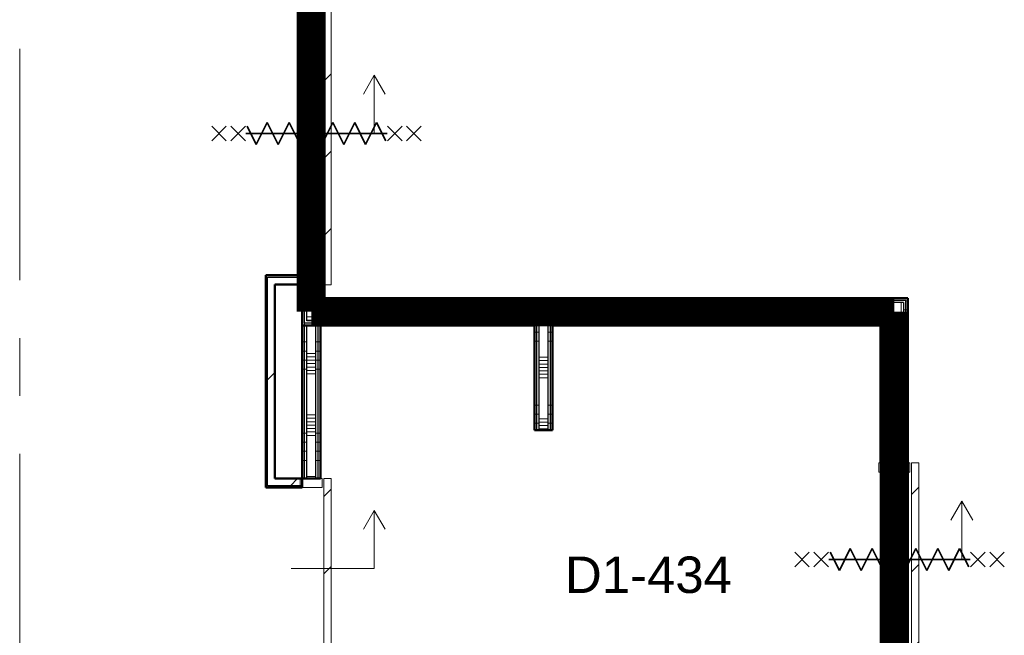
# Model space of a CAD drawing. Extents: x -2538 to 83400, y -8040 to 61900.
# Tile 18 of 105: x 39000 to 44404, y 16054 to 19433. Entities that reach past the tile are written whole.
import ezdxf

# ---------------------------------------------------------------- set-up
doc = ezdxf.new("R2010")
doc.units = 0
doc.header["$LTSCALE"] = 100
doc.linetypes.add('SCHEIDING_BRANDWEREND60', pattern=[3.2, 0.8, -1.6, 0.8])
doc.linetypes.add('stramien', pattern=[22.225, 12.7, -3.175, 3.175, -3.175])
for name, color, linetype, lineweight in [('00---0--FM-RUIMTENR', 7, 'Continuous', 18), ('BA20----_WANDEN', 14, 'Continuous', 50), ('BL$1A---_ALGEMEEN', 7, 'Continuous', 18), ('BL$7A---_STRAMIEN', 7, 'Continuous', 18), ('BL20----_WANDEN', 7, 'Continuous', 25), ('BL30----_BRANDSYMBOLEN', 14, 'Continuous', 35), ('BL30----_KOZIJNEN', 14, 'Continuous', 25), ('BL40----_BRANDWERENDESCHEIDING_60MIN', 84, 'SCHEIDING_BRANDWEREND60', 158)]:
    doc.layers.add(name, color=color, linetype=linetype, lineweight=lineweight)
doc.styles.add('Arial', font='arial.ttf', dxfattribs={"height": 200})
pattern_1 = [(45, (1253.4, 5927.3), (-353.5534, 353.5534), [])]
pattern_2 = [(270, (42062.5, 17905), (500, 2e-12), []), (270, (42012.5, 17905), (500, 2e-12), []), (270, (41962.5, 17905), (500, 2e-12), []), (270, (41912.5, 17905), (500, 2e-12), [])]
pattern_3 = [(180, (41925, 17667.5), (-6e-14, -500), []), (180, (41925, 17717.5), (-6e-14, -500), []), (180, (41925, 17767.5), (-6e-14, -500), []), (180, (41925, 17817.5), (-6e-14, -500), [])]
pattern_4 = [(180, (43875, 12790), (-2e-12, -500), []), (180, (43875, 12840), (-2e-12, -500), []), (180, (43875, 12890), (-2e-12, -500), []), (180, (43875, 12940), (-2e-12, -500), [])]
pattern_5 = [(180, (40650, 17013.75), (6e-13, -500), []), (180, (40650, 17063.75), (6e-13, -500), []), (180, (40650, 17113.75), (6e-13, -500), []), (180, (40650, 17163.75), (6e-13, -500), [])]
pattern_6 = [(180, (40650, 20590), (7e-13, -500), []), (180, (40650, 20640), (7e-13, -500), []), (180, (40650, 20690), (7e-13, -500), []), (180, (40650, 20740), (7e-13, -500), [])]

# ---------------------------------------------------------------- blocks, each defined once
blk = doc.blocks.new('32_DR_AMC_s_enkele schuifdeur_dt1 - 990x2160-V237-1')
at = {"layer": 'BL30----_KOZIJNEN', "lineweight": 18}
h = blk.add_hatch(dxfattribs=at)
h.set_pattern_fill('FP_1201', color=256, style=0, pattern_type=2)
h.set_pattern_definition([(315, (-10167.68, 39346.6), (212.132, 212.132), [])])
h.paths.add_polyline_path([(-170, -110), (820, -110), (820, -70), (-170, -70)], flags=0)
at = {"layer": 'BL$1A---_ALGEMEEN'}
for p, q in [((325, 109.9), (325, -346)), ((645, -346), (541.1, -286)), ((325, -346), (645, -346)), ((645, -346), (541.1, -406))]:
    blk.add_line(p, q, dxfattribs=at)
at = {"layer": 'BL30----_KOZIJNEN', "lineweight": 18}
for p, q in [((-170, -60), (-170, 60)), ((-170, 60), (-120, 60)), ((-120, 60), (-120, -60)), ((770, -60), (770, 60)), ((770, 60), (820, 60)), ((820, 60), (820, -60)), ((-120, -60), (-170, -60)), ((-170, -70), (820, -70)), ((-170, -110), (-170, -70)), ((820, -60), (770, -60)), ((820, -70), (820, -110)), ((820, -110), (-170, -110))]:
    blk.add_line(p, q, dxfattribs=at)
blk = doc.blocks.new('32_DR_AMC_s_enkele schuifdeur_dt1 - 1660x2160_wbdbo60-V246-1')
at = {"layer": 'BL30----_BRANDSYMBOLEN', "lineweight": 18}
h = blk.add_hatch(dxfattribs=at)
h.set_pattern_fill('FP_1217', color=256, style=0, pattern_type=2)
h.set_pattern_definition([(315, (-12555.7, 39346.6), (500, 500), []), (315, (-12555.7, 39176.6), (500, 500), []), (315, (-12555.7, 39166.6), (500, 500), []), (315, (-12555.7, 39156.6), (500, 500), []), (315, (-12555.7, 39146.6), (500, 500), []), (315, (-12555.7, 39136.6), (500, 500), []), (315, (-12555.7, 39126.6), (500, 500), []), (315, (-12555.7, 39116.6), (500, 500), [])])
h.paths.add_polyline_path([(-505, -60), (-455, -60), (-455, 60), (-505, 60)], flags=0)
at = {"layer": 'BL30----_KOZIJNEN', "lineweight": 18}
h = blk.add_hatch(dxfattribs=at)
h.set_pattern_fill('FP_1218', color=256, style=0, pattern_type=2)
h.set_pattern_definition([(315, (-12555.68, 39346.6), (212.132, 212.132), [])])
h.paths.add_polyline_path([(-505, -110), (1155, -110), (1155, -70), (-505, -70)], flags=0)
at = {"layer": 'BL$1A---_ALGEMEEN'}
for p, q in [((325, 109.9), (325, -346)), ((645, -346), (541.1, -286)), ((325, -346), (645, -346)), ((645, -346), (541.1, -406))]:
    blk.add_line(p, q, dxfattribs=at)
at = {"layer": 'BL30----_BRANDSYMBOLEN'}
for p, q in [((285, 466.4), (365, 546.4)), ((365, 466.4), (285, 546.4)), ((285, 361.4), (365, 441.4)), ((365, 361.4), (285, 441.4)), ((365, 351.4), (265, 301.4)), ((325, -416.3), (325, 358.7)), ((325, -416.3), (325, 358.7)), ((265, 301.4), (385, 241.4)), ((385, 241.4), (265, 181.4)), ((265, 181.4), (385, 121.4)), ((385, 121.4), (265, 61.4)), ((265, 61.4), (385, 1.4)), ((385, 1.4), (265, -58.6)), ((265, -58.6), (385, -118.6)), ((385, -118.6), (265, -178.6)), ((265, -178.6), (385, -238.6)), ((385, -238.6), (265, -298.6)), ((265, -298.6), (385, -358.6)), ((385, -358.6), (285, -408.6)), ((365, -498.7), (285, -418.6)), ((285, -498.7), (365, -418.6)), ((285, -603.6), (365, -523.6)), ((365, -603.6), (285, -523.6))]:
    blk.add_line(p, q, dxfattribs=at)
at = {"layer": 'BL30----_KOZIJNEN', "lineweight": 18}
for p, q in [((-505, -60), (-505, 60)), ((-505, 60), (-455, 60)), ((-455, 60), (-455, -60)), ((1105, -60), (1105, 60)), ((1105, 60), (1155, 60)), ((1155, 60), (1155, -60)), ((-455, -60), (-505, -60)), ((-505, -70), (1155, -70)), ((-505, -110), (-505, -70)), ((1155, -60), (1105, -60)), ((1155, -70), (1155, -110)), ((1155, -110), (-505, -110))]:
    blk.add_line(p, q, dxfattribs=at)
blk = doc.blocks.new('32_DR_AMC_s_enkele schuifdeur_dt1 - 1060x2160_wbdbo60-2935450-1')
at = {"layer": 'BL30----_KOZIJNEN', "lineweight": 18}
h = blk.add_hatch(dxfattribs=at)
h.set_pattern_fill('FP_1224', color=256, style=0, pattern_type=2)
h.set_pattern_definition([(315, (-10217.68, 42546.6), (212.132, 212.132), [])])
h.paths.add_polyline_path([(-205, -135), (855, -135), (855, -95), (-205, -95)], flags=0)
at = {"layer": 'BL$1A---_ALGEMEEN'}
for p, q in [((325, 84.9), (325, -371)), ((645, -371), (541.1, -311)), ((325, -371), (645, -371)), ((645, -371), (541.1, -431))]:
    blk.add_line(p, q, dxfattribs=at)
at = {"layer": 'BL30----_BRANDSYMBOLEN'}
for p, q in [((285, 466.4), (365, 546.4)), ((365, 466.4), (285, 546.4)), ((285, 361.4), (365, 441.4)), ((365, 361.4), (285, 441.4)), ((365, 351.4), (265, 301.4)), ((325, -416.3), (325, 358.7)), ((325, -416.3), (325, 358.7)), ((265, 301.4), (385, 241.4)), ((385, 241.4), (265, 181.4)), ((265, 181.4), (385, 121.4)), ((385, 121.4), (265, 61.4)), ((265, 61.4), (385, 1.4)), ((385, 1.4), (265, -58.6)), ((265, -58.6), (385, -118.6)), ((385, -118.6), (265, -178.6)), ((265, -178.6), (385, -238.6)), ((385, -238.6), (265, -298.6)), ((265, -298.6), (385, -358.6)), ((385, -358.6), (285, -408.6)), ((365, -498.7), (285, -418.6)), ((285, -498.7), (365, -418.6)), ((285, -603.6), (365, -523.6)), ((365, -603.6), (285, -523.6))]:
    blk.add_line(p, q, dxfattribs=at)
at = {"layer": 'BL30----_KOZIJNEN', "lineweight": 18}
for p, q in [((-205, -85), (-205, 85)), ((-205, 85), (-155, 85)), ((-155, 85), (-155, -85)), ((805, -85), (805, 85)), ((805, 85), (855, 85)), ((855, 85), (855, -85)), ((-155, -85), (-205, -85)), ((-205, -95), (855, -95)), ((-205, -135), (-205, -95)), ((855, -85), (805, -85)), ((855, -95), (855, -135)), ((855, -135), (-205, -135))]:
    blk.add_line(p, q, dxfattribs=at)

msp = doc.modelspace()

# ---------------------------------------------------------------- hatches: boundary and pattern name
at = {"layer": 'BA20----_WANDEN', "lineweight": 18}
h = msp.add_hatch(dxfattribs=at)
h.set_pattern_fill('FP_1325', color=256, angle=90, style=0, pattern_type=2)
h.set_pattern_definition([(180, (40650, 20390), (5e-13, -337.5), []), (180, (40650, 20408.75), (5e-13, -337.5), []), (180, (40650, 20427.5), (5e-13, -337.5), []), (180, (40650, 20446.25), (5e-13, -337.5), []), (180, (40650, 20465), (5e-13, -337.5), []), (180, (40650, 20483.75), (5e-13, -337.5), []), (180, (40650, 20502.5), (5e-13, -337.5), [])])
h.paths.add_polyline_path([(40625, 17780), (40625, 17978), (40575, 17978), (40575, 17780)], flags=0)
h.paths.add_polyline_path([(40625, 19638), (40625, 22085), (40575, 22085), (40575, 19638)], flags=0)
h.paths.add_polyline_path([(40575, 23025), (40625, 23025), (40625, 23035), (40575, 23035)], flags=0)
h = msp.add_hatch(dxfattribs=at)
h.set_pattern_fill('FP_1324', color=256, angle=90, style=0, pattern_type=2)
h.set_pattern_definition(pattern_6)
h.paths.add_polyline_path([(40550, 17755), (40562.5, 17755), (40562.5, 17978), (40550, 17978), (40550, 17870.5)], flags=0)
h.paths.add_polyline_path([(40550, 19638), (40562.5, 19638), (40562.5, 22085), (40550, 22085), (40550, 19823.3)], flags=0)
h = msp.add_hatch(dxfattribs=at)
h.set_pattern_fill('FP_1324', color=256, angle=90, style=0, pattern_type=2)
h.set_pattern_definition(pattern_6)
h.paths.add_polyline_path([(40562.5, 17767.5), (40575, 17767.5), (40575, 17978), (40562.5, 17978), (40562.5, 17870.5)], flags=0)
h.paths.add_polyline_path([(40575, 19638), (40575, 22085), (40562.5, 22085), (40562.5, 19638)], flags=0)
h = msp.add_hatch(dxfattribs=at)
h.set_pattern_fill('FP_1324', color=256, angle=90, style=0, pattern_type=2)
h.set_pattern_definition(pattern_6)
h.paths.add_polyline_path([(40637.5, 17880), (40637.5, 17978), (40625, 17978), (40625, 17880)], flags=0)
h.paths.add_polyline_path([(40637.5, 19638), (40637.5, 21180), (40625, 21180), (40625, 19638)], flags=0)
h.paths.add_polyline_path([(40625, 21280), (40637.5, 21280), (40637.5, 22085), (40625, 22085), (40625, 22055)], flags=0)
h = msp.add_hatch(dxfattribs=at)
h.set_pattern_fill('FP_1324', color=256, angle=90, style=0, pattern_type=2)
h.set_pattern_definition(pattern_6)
h.paths.add_polyline_path([(40650, 17892.5), (40650, 17978), (40637.5, 17978), (40637.5, 17892.5)], flags=0)
h.paths.add_polyline_path([(40637.5, 19638), (40650, 19638), (40650, 21167.5), (40637.5, 21167.5), (40637.5, 19823.3)], flags=0)
h.paths.add_polyline_path([(40637.5, 21292.5), (40650, 21292.5), (40650, 22085), (40637.5, 22085), (40637.5, 22055)], flags=0)
h = msp.add_hatch(dxfattribs=at)
h.set_pattern_fill('FP_44', color=256, style=0, pattern_type=2)
h.set_pattern_definition(pattern_1)
h.paths.add_polyline_path([(40360, 16865), (40360, 18020), (40350, 18020), (40350, 16865)], flags=0)
h = msp.add_hatch(dxfattribs=at)
h.set_pattern_fill('FP_44', color=256, style=0, pattern_type=2)
h.set_pattern_definition(pattern_1)
h.paths.add_polyline_path([(40400, 16875), (40400, 17980), (40360, 17980), (40360, 16875)], flags=0)
h = msp.add_hatch(dxfattribs=at)
h.set_pattern_fill('FP_1150', color=256, angle=-270, style=0, pattern_type=2)
h.set_pattern_definition(pattern_2)
h.paths.add_polyline_path([(43850, 17880), (43862.5, 17880), (43862.5, 17892.5), (40637.5, 17892.5), (40637.5, 17880), (43215.1, 17880)], flags=0)
h = msp.add_hatch(dxfattribs=at)
h.set_pattern_fill('FP_1150', color=256, angle=-270, style=0, pattern_type=2)
h.set_pattern_definition(pattern_2)
h.paths.add_polyline_path([(43862.5, 17892.5), (43875, 17892.5), (43875, 17905), (40650, 17905), (40650, 17892.5), (43215.1, 17892.5)], flags=0)
h = msp.add_hatch(dxfattribs=at)
h.set_pattern_fill('FP_1164', color=256, angle=90, style=0, pattern_type=2)
h.set_pattern_definition(pattern_4)
h.paths.add_polyline_path([(43875, 7425), (43875, 8138), (43862.5, 8138), (43862.5, 7425)], flags=0)
h.paths.add_polyline_path([(43862.5, 9198), (43875, 9198), (43875, 10178), (43862.5, 10178)], flags=0)
h.paths.add_polyline_path([(43875, 11838), (43875, 15940), (43862.5, 15940), (43862.5, 11838)], flags=0)
h.paths.add_polyline_path([(43862.5, 17000), (43875, 17000), (43875, 17892.5), (43862.5, 17892.5), (43862.5, 17591.5)], flags=0)
h = msp.add_hatch(dxfattribs=at)
h.set_pattern_fill('FP_1151', color=256, angle=-270, style=0, pattern_type=2)
h.set_pattern_definition([(270, (42262.5, 17905), (337.5, 1e-12), []), (270, (42243.75, 17905), (337.5, 1e-12), []), (270, (42225, 17905), (337.5, 1e-12), []), (270, (42206.25, 17905), (337.5, 1e-12), []), (270, (42187.5, 17905), (337.5, 1e-12), []), (270, (42168.75, 17905), (337.5, 1e-12), []), (270, (42150, 17905), (337.5, 1e-12), [])])
h.paths.add_polyline_path([(43750, 17780), (43850, 17780), (43850, 17880), (40625, 17880), (40625, 17780), (43215.1, 17780)], flags=0)
h = msp.add_hatch(dxfattribs=at)
h.set_pattern_fill('FP_1164', color=256, angle=90, style=0, pattern_type=2)
h.set_pattern_definition(pattern_4)
h.paths.add_polyline_path([(43862.5, 7425), (43862.5, 8138), (43850, 8138), (43850, 7425)], flags=0)
h.paths.add_polyline_path([(43862.5, 9198), (43862.5, 10178), (43850, 10178), (43850, 9198)], flags=0)
h.paths.add_polyline_path([(43862.5, 11838), (43862.5, 15940), (43850, 15940), (43850, 11838)], flags=0)
h.paths.add_polyline_path([(43862.5, 17000), (43862.5, 17880), (43850, 17880), (43850, 17000)], flags=0)
h = msp.add_hatch(dxfattribs=at)
h.set_pattern_fill('FP_1150', color=256, angle=-270, style=0, pattern_type=2)
h.set_pattern_definition(pattern_2)
h.paths.add_polyline_path([(43737.5, 17767.5), (43750, 17767.5), (43750, 17780), (41900, 17780), (41900, 17767.5), (43215.1, 17767.5)], flags=0)
h.paths.add_polyline_path([(40650, 17767.5), (41850, 17767.5), (41850, 17780), (40575, 17780), (40575, 17767.5)], flags=0)
h = msp.add_hatch(dxfattribs=at)
h.set_pattern_fill('FP_1161', color=256, angle=90, style=0, pattern_type=2)
h.set_pattern_definition([(180, (41925, 17467.5), (-4e-14, -337.5), []), (180, (41925, 17486.25), (-4e-14, -337.5), []), (180, (41925, 17505), (-4e-14, -337.5), []), (180, (41925, 17523.75), (-4e-14, -337.5), []), (180, (41925, 17542.5), (-4e-14, -337.5), []), (180, (41925, 17561.25), (-4e-14, -337.5), []), (180, (41925, 17580), (-4e-14, -337.5), [])])
h.paths.add_polyline_path([(41900, 17180), (41900, 17780), (41850, 17780), (41850, 17180)], flags=0)
h = msp.add_hatch(dxfattribs=at)
h.set_pattern_fill('FP_1165', color=256, angle=90, style=0, pattern_type=2)
h.set_pattern_definition([(180, (43875, 12590), (1e-12, -337.5), []), (180, (43875, 12608.75), (1e-12, -337.5), []), (180, (43875, 12627.5), (1e-12, -337.5), []), (180, (43875, 12646.25), (1e-12, -337.5), []), (180, (43875, 12665), (1e-12, -337.5), []), (180, (43875, 12683.75), (1e-12, -337.5), []), (180, (43875, 12702.5), (1e-12, -337.5), [])])
h.paths.add_polyline_path([(43850, 7425), (43850, 8138), (43750, 8138), (43750, 7425)], flags=0)
h.paths.add_polyline_path([(43750, 9198), (43850, 9198), (43850, 10178), (43750, 10178), (43750, 9980)], flags=0)
h.paths.add_polyline_path([(43850, 11838), (43850, 15940), (43750, 15940), (43750, 11838)], flags=0)
h.paths.add_polyline_path([(43750, 17000), (43850, 17000), (43850, 17780), (43750, 17780), (43750, 17591.5)], flags=0)
h = msp.add_hatch(dxfattribs=at)
h.set_pattern_fill('FP_1321', color=256, angle=90, style=0, pattern_type=2)
h.set_pattern_definition(pattern_5)
h.paths.add_polyline_path([(40562.5, 15872.5), (40562.5, 15925), (40550, 15925), (40550, 15872.5)], flags=0)
h.paths.add_polyline_path([(40550, 16915), (40562.5, 16915), (40562.5, 17755), (40550, 17755), (40550, 17591.5)], flags=0)
h = msp.add_hatch(dxfattribs=at)
h.set_pattern_fill('FP_1150', color=256, angle=-270, style=0, pattern_type=2)
h.set_pattern_definition(pattern_2)
h.paths.add_polyline_path([(43737.5, 17755), (43737.5, 17767.5), (41912.5, 17767.5), (41912.5, 17755), (43725, 17755)], flags=0)
h.paths.add_polyline_path([(41810, 17755), (41837.5, 17755), (41837.5, 17767.5), (40562.5, 17767.5), (40562.5, 17755), (41107.5, 17755)], flags=0)
h = msp.add_hatch(dxfattribs=at)
h.set_pattern_fill('FP_1321', color=256, angle=90, style=0, pattern_type=2)
h.set_pattern_definition(pattern_5)
h.paths.add_polyline_path([(40575, 15872.5), (40575, 15925), (40562.5, 15925), (40562.5, 15872.5)], flags=0)
h.paths.add_polyline_path([(40575, 16915), (40575, 17755), (40562.5, 17755), (40562.5, 16915)], flags=0)
h = msp.add_hatch(dxfattribs=at)
h.set_pattern_fill('FP_1322', color=256, angle=90, style=0, pattern_type=2)
h.set_pattern_definition([(180, (40650, 16813.75), (4e-13, -337.5), []), (180, (40650, 16832.5), (4e-13, -337.5), []), (180, (40650, 16851.25), (4e-13, -337.5), []), (180, (40650, 16870), (4e-13, -337.5), []), (180, (40650, 16888.75), (4e-13, -337.5), []), (180, (40650, 16907.5), (4e-13, -337.5), []), (180, (40650, 16926.25), (4e-13, -337.5), [])])
h.paths.add_polyline_path([(40575, 15872.5), (40625, 15872.5), (40625, 15925), (40575, 15925), (40575, 15917.7)], flags=0)
h.paths.add_polyline_path([(40625, 16915), (40625, 17755), (40575, 17755), (40575, 16915)], flags=0)
h = msp.add_hatch(dxfattribs=at)
h.set_pattern_fill('FP_1321', color=256, angle=90, style=0, pattern_type=2)
h.set_pattern_definition(pattern_5)
h.paths.add_polyline_path([(40625, 15897.5), (40637.5, 15897.5), (40637.5, 15925), (40625, 15925), (40625, 15917.7)], flags=0)
h.paths.add_polyline_path([(40637.5, 16915), (40637.5, 17755), (40625, 17755), (40625, 16915)], flags=0)
h = msp.add_hatch(dxfattribs=at)
h.set_pattern_fill('FP_1321', color=256, angle=90, style=0, pattern_type=2)
h.set_pattern_definition(pattern_5)
h.paths.add_polyline_path([(40650, 15910), (40650, 15925), (40637.5, 15925), (40637.5, 15910)], flags=0)
h.paths.add_polyline_path([(40650, 16915), (40650, 17755), (40637.5, 17755), (40637.5, 16915)], flags=0)
h = msp.add_hatch(dxfattribs=at)
h.set_pattern_fill('FP_1160', color=256, angle=90, style=0, pattern_type=2)
h.set_pattern_definition(pattern_3)
h.paths.add_polyline_path([(41837.5, 17180), (41837.5, 17755), (41825, 17755), (41825, 17180)], flags=0)
h = msp.add_hatch(dxfattribs=at)
h.set_pattern_fill('FP_1160', color=256, angle=90, style=0, pattern_type=2)
h.set_pattern_definition(pattern_3)
h.paths.add_polyline_path([(41850, 17180), (41850, 17767.5), (41837.5, 17767.5), (41837.5, 17180)], flags=0)
h = msp.add_hatch(dxfattribs=at)
h.set_pattern_fill('FP_1160', color=256, angle=90, style=0, pattern_type=2)
h.set_pattern_definition(pattern_3)
h.paths.add_polyline_path([(41900, 17180), (41912.5, 17180), (41912.5, 17767.5), (41900, 17767.5), (41900, 17591.5)], flags=0)
h = msp.add_hatch(dxfattribs=at)
h.set_pattern_fill('FP_1160', color=256, angle=90, style=0, pattern_type=2)
h.set_pattern_definition(pattern_3)
h.paths.add_polyline_path([(41925, 17180), (41925, 17755), (41912.5, 17755), (41912.5, 17180)], flags=0)
h = msp.add_hatch(dxfattribs=at)
h.set_pattern_fill('FP_1164', color=256, angle=90, style=0, pattern_type=2)
h.set_pattern_definition(pattern_4)
h.paths.add_polyline_path([(43737.5, 7425), (43737.5, 8138), (43725, 8138), (43725, 7425)], flags=0)
h.paths.add_polyline_path([(43737.5, 9198), (43737.5, 9967.5), (43725, 9967.5), (43725, 9198)], flags=0)
h.paths.add_polyline_path([(43737.5, 10092.5), (43737.5, 10178), (43725, 10178), (43725, 10092.5)], flags=0)
h.paths.add_polyline_path([(43737.5, 11838), (43737.5, 13367.5), (43725, 13367.5), (43725, 11838)], flags=0)
h.paths.add_polyline_path([(43737.5, 13492.5), (43737.5, 15232.5), (43725, 15232.5), (43725, 13492.5)], flags=0)
h.paths.add_polyline_path([(43737.5, 15307.5), (43737.5, 15940), (43725, 15940), (43725, 15307.5)], flags=0)
h.paths.add_polyline_path([(43725, 17000), (43737.5, 17000), (43737.5, 17755), (43725, 17755), (43725, 17591.5)], flags=0)
h = msp.add_hatch(dxfattribs=at)
h.set_pattern_fill('FP_1164', color=256, angle=90, style=0, pattern_type=2)
h.set_pattern_definition(pattern_4)
h.paths.add_polyline_path([(43750, 7425), (43750, 8138), (43737.5, 8138), (43737.5, 7425)], flags=0)
h.paths.add_polyline_path([(43737.5, 9198), (43750, 9198), (43750, 9980), (43737.5, 9980), (43737.5, 9967.5)], flags=0)
h.paths.add_polyline_path([(43737.5, 10080), (43750, 10080), (43750, 10178), (43737.5, 10178), (43737.5, 10092.5)], flags=0)
h.paths.add_polyline_path([(43750, 11838), (43750, 13380), (43737.5, 13380), (43737.5, 11838)], flags=0)
h.paths.add_polyline_path([(43750, 13480), (43750, 15245), (43737.5, 15245), (43737.5, 13480)], flags=0)
h.paths.add_polyline_path([(43737.5, 15295), (43750, 15295), (43750, 15940), (43737.5, 15940), (43737.5, 15307.5)], flags=0)
h.paths.add_polyline_path([(43750, 17000), (43750, 17767.5), (43737.5, 17767.5), (43737.5, 17000)], flags=0)
h = msp.add_hatch(dxfattribs=at)
h.set_pattern_fill('FP_44', color=256, style=0, pattern_type=2)
h.set_pattern_definition(pattern_1)
h.paths.add_polyline_path([(40400, 16875), (40550, 16875), (40550, 16915), (40400, 16915)], flags=0)
h = msp.add_hatch(dxfattribs=at)
h.set_pattern_fill('FP_44', color=256, style=0, pattern_type=2)
h.set_pattern_definition(pattern_1)
h.paths.add_polyline_path([(40360, 16865), (40550, 16865), (40550, 16875), (40360, 16875)], flags=0)

# ---------------------------------------------------------------- linework, layer by layer
at = {"layer": 'BL$7A---_STRAMIEN', "linetype": 'stramien'}
msp.add_line((39000, -2000), (39000, 60900), dxfattribs=at)
at = {"layer": 'BL20----_WANDEN', "lineweight": 50}
for p, q in [((40550, 18030), (40350, 18030)), ((40350, 18030), (40350, 16865)), ((40550, 17980), (40550, 18030)), ((40400, 17980), (40550, 17980)), ((40400, 16915), (40400, 17980)), ((40550, 17978), (40550, 16865)), ((40650, 17978), (40550, 17978)), ((40650, 17905), (40650, 17978)), ((43875, 17905), (40650, 17905)), ((43875, 17000), (43875, 17905)), ((41825, 17755), (40550, 17755)), ((40650, 16915), (40650, 17755)), ((41825, 17755), (41825, 17180)), ((41925, 17755), (43725, 17755)), ((41925, 17180), (41925, 17755)), ((43725, 17755), (43725, 17000)), ((41825, 17180), (41925, 17180)), ((43725, 17000), (43875, 17000)), ((40550, 16915), (40400, 16915)), ((40550, 16915), (40650, 16915)), ((40350, 16865), (40550, 16865))]:
    msp.add_line(p, q, dxfattribs=at)
at = {"layer": 'BL20----_WANDEN'}
for p, q in [((40360, 18020), (40550, 18020)), ((40360, 16875), (40360, 18020)), ((40562.5, 17767.5), (40562.5, 17978)), ((40575, 17780), (40575, 17978)), ((40625, 17880), (40625, 17978)), ((40637.5, 17892.5), (40637.5, 17978)), ((43862.5, 17892.5), (40637.5, 17892.5)), ((43862.5, 17000), (43862.5, 17892.5)), ((43850, 17880), (40625, 17880)), ((43850, 17880), (43850, 17000)), ((43750, 17780), (40575, 17780)), ((41850, 17180), (41850, 17780)), ((41900, 17180), (41900, 17780)), ((43750, 17000), (43750, 17780)), ((41837.5, 17767.5), (40562.5, 17767.5)), ((40562.5, 16915), (40562.5, 17755)), ((40575, 16915), (40575, 17755)), ((40625, 16915), (40625, 17755)), ((40637.5, 16915), (40637.5, 17755)), ((41837.5, 17180), (41837.5, 17767.5)), ((43737.5, 17767.5), (41912.5, 17767.5)), ((41912.5, 17180), (41912.5, 17767.5)), ((43737.5, 17000), (43737.5, 17767.5)), ((40550, 16875), (40360, 16875))]:
    msp.add_line(p, q, dxfattribs=at)
at = {"layer": 'BL40----_BRANDWERENDESCHEIDING_60MIN', "const_width": 160}
for points in [[(40600, 21230), (40600, 17830)], [(43800, 17830), (40600, 17830)], [(43800, 17830), (43800, 13430), (40600, 13430)]]:
    msp.add_lwpolyline(points, dxfattribs=at)

# ---------------------------------------------------------------- block references
at = {"layer": 'BL30----_KOZIJNEN'}
for name, p, rotation in [('32_DR_AMC_s_enkele schuifdeur_dt1 - 1660x2160_wbdbo60-V246-1', (40600, 18483), 89.99999999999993), ('32_DR_AMC_s_enkele schuifdeur_dt1 - 1060x2160_wbdbo60-2935450-1', (43800, 16145), 89.9999999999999), ('32_DR_AMC_s_enkele schuifdeur_dt1 - 990x2160-V237-1', (40600, 16095), 89.99999999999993)]:
    msp.add_blockref(name, p, dxfattribs=dict(at, rotation=rotation))

# ---------------------------------------------------------------- texts
at = {"layer": '00---0--FM-RUIMTENR', "insert": (41992.6, 16486.5), "char_height": 200, "width": 1130.379, "attachment_point": 1, "style": 'Arial'}
msp.add_mtext('D1-434', dxfattribs=at)

doc.saveas('drawing.dxf')
